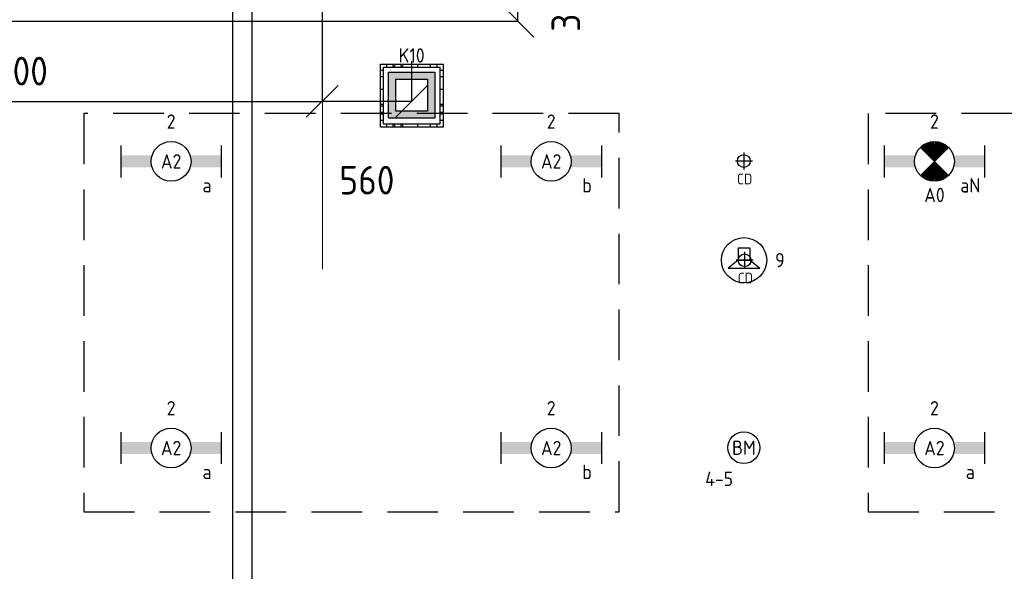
# Model space of a CAD drawing. Header units: millimetres. Extents: x -38032 to 104346, y -31182 to 78566.
# Tile 200 of 213: x 89959 to 96137, y 32075 to 35539. Entities that reach past the tile are written whole.
import ezdxf
from ezdxf.enums import TextEntityAlignment as Align

# ---------------------------------------------------------------- set-up
doc = ezdxf.new("R2010")
doc.units = ezdxf.units.MM
doc.header["$LTSCALE"] = 100
doc.header["$PDMODE"] = 1
doc.linetypes.add('HIDDEN2', pattern=[4.7625, 3.175, -1.5875])
doc.linetypes.add('STYLE_11', pattern=[5, 3.888855, -0.416718, 0.277786, -0.416641])
for name, color, linetype in [('AL------_MAATV', 200, 'Continuous'), ('AL------_MAATVOERING', 2, 'Continuous'), ('AL------_SPARING', 2, 'Continuous'), ('BOUWKUNDIG', 8, 'Continuous'), ('EB6421--_ATTRIB', 2, 'Continuous'), ('EB6511--_ATTRIB', 2, 'Continuous'), ('EL6131--_KG', 3, 'Continuous'), ('EL6222--', 3, 'Continuous'), ('EL6311--', 3, 'Continuous'), ('el6311--nv', 7, 'Continuous'), ('EL6421--', 3, 'Continuous'), ('EL6511--', 3, 'Continuous'), ('LICHT_TEXT018', 1, 'Continuous'), ('Vloerdoos', 3, 'Continuous'), ('Vloerdoos (OUD)', 3, 'Continuous')]:
    doc.layers.add(name, color=color, linetype=linetype)
doc.layers.add('stramien', color=1, linetype='Continuous', lineweight=9)
doc.layers.get('Vloerdoos').off()
doc.styles.add('BURO-018', font='iso.shx', dxfattribs={"height": 90})
doc.styles.get("Standard").update_dxf_attribs({"font": 'iso.shx'})
doc.dimstyles.new('STABICAD', dxfattribs={"dimscale": 100, "dimtxt": 1.8, "dimasz": 2, "dimexe": 0, "dimexo": 2.5, "dimgap": 1.5, "dimtad": 0, "dimdec": 0, "dimrnd": 10, "dimzin": 0, "dimdsep": 46, "dimtxsty": 'Standard', "dimblk1": 'OBLIQUE', "dimblk2": 'OBLIQUE', "dimsah": 1, "dimcen": -3, "dimadec": 0, "dimazin": 0, "dimtfac": 1, "dimtdec": 0, "dimtofl": 0, "dimtmove": 2, "dimatfit": 3, "dimfxl": 0, "dimtvp": 1.055556, "dimtolj": 1, "dimtzin": 0, "dimarcsym": 0})

# ---------------------------------------------------------------- blocks, each defined once
blk = doc.blocks.new('VLOERDOOS')
at = {"layer": 'Vloerdoos (OUD)'}
for p, q in [((0, 395), (395, 395)), ((0, 395), (0, 0)), ((20, 375), (20, 20)), ((20, 375), (375, 375)), ((40, 375), (40, 395)), ((80, 375), (80, 395)), ((90, 375), (90, 395)), ((130, 375), (130, 395)), ((140, 375), (140, 395)), ((235, 375), (235, 395)), ((315, 375), (315, 395)), ((355, 375), (355, 395)), ((375, 375), (375, 20)), ((395, 395), (395, 0)), ((0, 355), (20, 355)), ((0, 315), (20, 315)), ((375, 355), (395, 355)), ((375, 315), (395, 315)), ((0, 305), (20, 305)), ((0, 265), (20, 265)), ((0, 255), (20, 255)), ((375, 305), (395, 305)), ((375, 265), (395, 265)), ((375, 255), (395, 255)), ((0, 160), (20, 160)), ((375, 160), (395, 160)), ((0, 80), (20, 80)), ((375, 80), (395, 80)), ((0, 40), (20, 40)), ((0, 0), (395, 0)), ((20, 20), (375, 20)), ((40, 0), (40, 20)), ((80, 0), (80, 20)), ((90, 0), (90, 20)), ((130, 0), (130, 20)), ((140, 0), (140, 20)), ((235, 0), (235, 20)), ((315, 0), (315, 20)), ((355, 0), (355, 20)), ((375, 40), (395, 40))]:
    blk.add_line(p, q, dxfattribs=at)
blk = doc.blocks.new('_Oblique')
at = {"color": 0, "linetype": 'ByBlock', "lineweight": -2}
blk.add_line((-0.5, -0.5), (0.5, 0.5), dxfattribs=at)
blk = doc.blocks.new('*D197')
at = {"layer": 'AL------_MAATVOERING', "color": 0, "lineweight": -2}
for p, q in [((91857.6, 35279.1), (91857.6, 35026)), ((92418.3, 35279.1), (92418.3, 35026)), ((92418.3, 35026), (91857.6, 35026))]:
    blk.add_line(p, q, dxfattribs=at)
at = {"layer": 'Defpoints', "color": 0}
for p in [(91857.6, 35529.1), (92418.3, 35529.1), (91857.6, 35026)]:
    blk.add_point(p, dxfattribs=at)
at = {"layer": 'AL------_MAATVOERING', "color": 0, "lineweight": -2, "xscale": 200, "yscale": 200, "zscale": 200, "rotation": 180}
blk.add_blockref('_Oblique', (91857.6, 35026), dxfattribs=at)
at = {"layer": 'AL------_MAATVOERING', "color": 0, "lineweight": -2, "xscale": 200, "yscale": 200, "zscale": 200}
blk.add_blockref('_Oblique', (92418.3, 35026), dxfattribs=at)
at = {"layer": 'AL------_MAATVOERING', "color": 0, "insert": (92137.9, 34531), "char_height": 180, "attachment_point": 5}
blk.add_mtext('\\A1;560', dxfattribs=at)
blk = doc.blocks.new('*D198')
at = {"layer": 'AL------_MAATVOERING', "color": 0, "lineweight": -2}
for p, q in [((84610, 35900), (93085.5, 35900)), ((93085.5, 35529.1), (93085.5, 35900)), ((84610, 35529.1), (93085.5, 35529.1))]:
    blk.add_line(p, q, dxfattribs=at)
at = {"layer": 'Defpoints', "color": 0}
for p in [(84360, 35900), (93085.5, 35900), (84360, 35529.1)]:
    blk.add_point(p, dxfattribs=at)
at = {"layer": 'AL------_MAATVOERING', "color": 0, "lineweight": -2, "xscale": 200, "yscale": 200, "zscale": 200}
for p, rotation in [((93085.5, 35900), 90), ((93085.5, 35529.1), 270)]:
    blk.add_blockref('_Oblique', p, dxfattribs=dict(at, rotation=rotation))
at = {"layer": 'AL------_MAATVOERING', "color": 0, "insert": (93386.1, 35632), "char_height": 180, "attachment_point": 5, "rotation": 90}
blk.add_mtext('\\A1;370', dxfattribs=at)
blk = doc.blocks.new('*D199')
at = {"layer": 'AL------_MAATVOERING', "color": 0, "lineweight": -2}
for p, q in [((87960, 36379.1), (87960, 35026)), ((91857.6, 36379.1), (91857.6, 35026)), ((87960, 35026), (91857.6, 35026))]:
    blk.add_line(p, q, dxfattribs=at)
at = {"layer": 'Defpoints', "color": 0}
for p in [(87960, 36629.1), (91857.6, 36629.1), (91857.6, 35026)]:
    blk.add_point(p, dxfattribs=at)
at = {"layer": 'AL------_MAATVOERING', "color": 0, "lineweight": -2, "xscale": 200, "yscale": 200, "zscale": 200, "rotation": 180}
blk.add_blockref('_Oblique', (87960, 35026), dxfattribs=at)
at = {"layer": 'AL------_MAATVOERING', "color": 0, "lineweight": -2, "xscale": 200, "yscale": 200, "zscale": 200}
blk.add_blockref('_Oblique', (91857.6, 35026), dxfattribs=at)
at = {"layer": 'AL------_MAATVOERING', "color": 0, "insert": (89908.8, 35216), "char_height": 180, "attachment_point": 5}
blk.add_mtext('\\A1;3900', dxfattribs=at)
blk = doc.blocks.new('1115B6630')
at = {"color": 0}
for p, q in [((-6.3, 2), (-6.3, -2)), ((6.3, 2), (6.3, -2))]:
    blk.add_line(p, q, dxfattribs=at)
at = {"color": 0, "linetype": 'Continuous'}
blk.add_circle((0, 0), 2.5, dxfattribs=at)
at = {"color": 0}
for points in [[(-2.5, 0.75), (-6.3, 0.75), (-2.5, -0.75), (-6.3, -0.75)], [(2.5, 0.75), (6.3, 0.75), (2.5, -0.75), (6.3, -0.75)]]:
    blk.add_solid(points, dxfattribs=at)
at = {"color": 0, "linetype": 'Continuous', "style": 'BURO-018'}
for tag, p in [('E_GKAST', (0, 8)), ('E_GROEP', (0, 5)), ('E_SGROEP', (4.5, 5)), ('E_ARMCODE', (0, 0)), ('E_SLET', (4.5, -3))]:
    blk.add_attdef(tag, text='', height=1.8, dxfattribs=at).set_placement(p, align=Align.MIDDLE)
blk = doc.blocks.new('E00018')
at = {"color": 0, "linetype": 'Continuous'}
for p, q in [((-1.77, -1.77), (1.77, 1.77)), ((1.77, -1.77), (-1.77, 1.77))]:
    blk.add_line(p, q, dxfattribs=at)
at = {"color": 0, "linetype": 'Continuous', "const_width": 2.5}
for points in [[(-0.88, 0.88, -0.198912), (0, 1.25, -0.198912), (0.88, 0.88, -1)], [(-0.88, -0.88, 0.198912), (0, -1.25, 0.198912), (0.88, -0.88, 1)]]:
    blk.add_lwpolyline(points, format="xyb", dxfattribs=at)
blk = doc.blocks.new('1115B6630-NO1')
at = {"color": 0}
for p, q in [((-6.3, 2), (-6.3, -2)), ((6.3, 2), (6.3, -2))]:
    blk.add_line(p, q, dxfattribs=at)
at = {"color": 0, "linetype": 'Continuous'}
blk.add_circle((0, 0), 2.5, dxfattribs=at)
at = {"color": 0}
for points in [[(-2.5, 0.75), (-6.3, 0.75), (-2.5, -0.75), (-6.3, -0.75)], [(2.5, 0.75), (6.3, 0.75), (2.5, -0.75), (6.3, -0.75)]]:
    blk.add_solid(points, dxfattribs=at)
at = {"color": 0, "zscale": 50}
blk.add_blockref('E00018', (0, 0), dxfattribs=at)
at = {"color": 0, "linetype": 'Continuous', "style": 'BURO-018'}
for tag, p in [('E_GKAST', (0, 8)), ('E_GROEP', (0, 5)), ('E_SGROEP', (4.5, 5)), ('E_ARMCODE', (0, 0)), ('E_SLET', (4.5, -3))]:
    blk.add_attdef(tag, text='', height=1.8, dxfattribs=at).set_placement(p, align=Align.MIDDLE)
blk = doc.blocks.new('E00414')
at = {"color": 0, "linetype": 'Continuous'}
for p, q in [((-2.9, -2.9), (-2.9, 2.9)), ((-2.9, 2.9), (2.9, 2.9)), ((2.9, 2.9), (2.9, -2.9)), ((-2, 2), (2, 2)), ((-2, -2), (-2, 2)), ((2, 2), (2, -2)), ((2, -2), (-2, -2)), ((2.9, -2.9), (-2.9, -2.9))]:
    blk.add_line(p, q, dxfattribs=at)
at = {"color": 0}
for points in [[(-2.9, 2.9), (2.9, 2.9), (-2, 2), (2, 2)], [(-2, -2), (-2.9, -2.9), (-2, 2), (-2.9, 2.9)], [(2, 2), (2.9, 2.9), (2, -2), (2.9, -2.9)], [(2, -2), (2.9, -2.9), (-2, -2), (-2.9, -2.9)]]:
    blk.add_solid(points, dxfattribs=at)
at = {"color": 0, "linetype": 'Continuous', "style": 'BURO-018'}
for tag, p in [('E_GKAST', (0, 8)), ('E_GROEP', (0, 5)), ('E_SGROEP', (4.5, 5))]:
    blk.add_attdef(tag, text='', height=1.8, dxfattribs=at).set_placement(p, align=Align.MIDDLE)
at = {"color": 0, "linetype": 'Continuous', "style": 'BURO-018', "flags": 1}
for tag, p in [('E_VERMCODE', (13, 5)), ('E_MATCODE', (0, 0))]:
    blk.add_attdef(tag, text='', height=1.8, dxfattribs=at).set_placement(p, align=Align.MIDDLE)
blk = doc.blocks.new('E00497')
at = {"color": 0}
for p, q in [((0, 0.75), (1, 2)), ((1, -2), (1, 2)), ((0, 0.75), (-1.5, 0.75)), ((0, -0.75), (0, 0.75)), ((-1.5, -0.75), (0, -0.75)), ((0, -0.75), (1, -2))]:
    blk.add_line(p, q, dxfattribs=at)
blk.add_line((-1.5, 0.75), (-1.5, -0.75))
blk.add_circle((0, 0), 2.84, dxfattribs=at)
at = {"color": 0, "linetype": 'Continuous', "style": 'BURO-018'}
blk.add_attdef('E_TEXT1', text='', height=1.8, dxfattribs=at).set_placement((0, 4.5), align=Align.MIDDLE)
at = {"color": 0, "linetype": 'Continuous', "style": 'BURO-018', "flags": 1}
blk.add_attdef('E_MATCODE', text='', height=1.8, dxfattribs=at).set_placement((0, 0), align=Align.MIDDLE)
blk = doc.blocks.new('E-GK-GTC-783C')
at = {"color": 0, "linetype": 'Continuous'}
for p, q in [((-0.5, 60), (0.5, 60)), ((-0.5, -60), (0.5, -60))]:
    blk.add_line(p, q, dxfattribs=at)
blk = doc.blocks.new('Centraaldoos')
at = {"color": 1, "linetype": 'Continuous'}
for p, q in [((-2, 0), (2, 0)), ((0, -2), (0, 2))]:
    blk.add_line(p, q, dxfattribs=at)
at = {"color": 0, "linetype": 'Continuous'}
blk.add_circle((0, 0), 1.5, dxfattribs=at)
at = {"color": 0, "linetype": 'Continuous', "style": 'BURO-018'}
blk.add_attdef('AL_POSNR', text='', height=1.8, dxfattribs=at).set_placement((0, 3), align=Align.CENTER)
at = {"color": 0, "linetype": 'Continuous', "style": 'BURO-018', "flags": 1}
blk.add_attdef('AL_OMS', (0, 0), '', height=1.8, dxfattribs=at)
at = {"layer": 'AL------_MAATV', "style": 'BURO-018'}
blk.add_text('CD', height=2.531, rotation=180, dxfattribs=at).set_placement((1.61, 5.48))
blk = doc.blocks.new('E00123')
at = {"color": 0, "linetype": 'Continuous'}
blk.add_circle((0, 0), 2, dxfattribs=at)
at = {"color": 0, "linetype": 'Continuous', "style": 'BURO-018'}
for tag, p in [('E_TEXT1', (0, 4.5)), ('E_TEXT2', (0, 0))]:
    blk.add_attdef(tag, text='', height=1.8, dxfattribs=at).set_placement(p, align=Align.MIDDLE)
at = {"color": 0, "linetype": 'Continuous', "style": 'BURO-018', "flags": 1}
blk.add_attdef('E_MATCODE', (0, 0), '', height=1.8, dxfattribs=at)
blk = doc.blocks.new('200254 W 212 3 04-12-2007')
at = {"layer": 'stramien', "linetype": 'STYLE_11', "ltscale": 50}
blk.add_line((55661, -41013.6), (55661, 36216.4), dxfattribs=at)

msp = doc.modelspace()

# ---------------------------------------------------------------- block references
at = {"layer": 'BOUWKUNDIG'}
msp.add_blockref('200254 W 212 3 04-12-2007', (36198, 24986.5), dxfattribs=at)

# ---------------------------------------------------------------- next in the draw order: linework, layer by layer
at = {"layer": 'LICHT_TEXT018', "linetype": 'HIDDEN2'}
for points in [[(90361, 32448.8), (93720.5, 32448.8), (93720.5, 34948.8), (90361, 34948.8)], [(95282.5, 32448.8), (98566.4, 32448.8), (98566.4, 34948.8), (95282.5, 34948.8)]]:
    msp.add_lwpolyline(points, close=True, dxfattribs=at)

# ---------------------------------------------------------------- next in the draw order: block references
at = {"layer": 'AL------_SPARING', "xscale": 26.66666666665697, "yscale": 26.66666666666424, "zscale": 26.66666666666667, "rotation": 180}
for p in [(94502.9, 34651), (94507.4, 34028.4)]:
    msp.add_blockref('Centraaldoos', p, dxfattribs=at)
at = {"layer": 'EL6131--_KG', "xscale": 16351.73550055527, "rotation": 270.0000000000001}
msp.add_blockref('E-GK-GTC-783C', (91354.9, 37506.3), dxfattribs=at)
at = {"layer": 'EL6222--'}
ref = msp.add_blockref('E00414', (92418.8, 35064.5), dxfattribs=dict(at, xscale=50, yscale=50, zscale=50))
ref.add_attrib('E_GROEP', 'K10', dxfattribs={"layer": '0', "color": 1, "linetype": 'Continuous', "height": 90, "style": 'BURO-018'}).set_placement((92418.8, 35314.5), align=Align.MIDDLE)
at = {"layer": 'EL6311--'}
ref = msp.add_blockref('1115B6630', (90909.3, 34648.8), dxfattribs=dict(at, xscale=50, yscale=50, zscale=50))
ref.add_attrib('E_ARMCODE', 'A2', dxfattribs={"layer": '0', "color": 1, "linetype": 'Continuous', "height": 90, "style": 'BURO-018'}).set_placement((90909.3, 34648.8), align=Align.MIDDLE)
ref.add_attrib('E_SLET', 'a', dxfattribs={"layer": '0', "color": 1, "linetype": 'Continuous', "height": 90, "style": 'BURO-018'}).set_placement((91134.3, 34498.8), align=Align.MIDDLE)
ref.add_attrib('E_GROEP', '2', dxfattribs={"layer": '0', "color": 1, "linetype": 'Continuous', "height": 90, "style": 'BURO-018'}).set_placement((90909.3, 34898.8), align=Align.MIDDLE)
ref = msp.add_blockref('1115B6630', (93294, 34648.8), dxfattribs=dict(at, xscale=50, yscale=50, zscale=50))
ref.add_attrib('E_ARMCODE', 'A2', dxfattribs={"layer": '0', "color": 1, "linetype": 'Continuous', "height": 90, "style": 'BURO-018'}).set_placement((93294, 34648.8), align=Align.MIDDLE)
ref.add_attrib('E_SLET', 'b', dxfattribs={"layer": '0', "color": 1, "linetype": 'Continuous', "height": 90, "style": 'BURO-018'}).set_placement((93519, 34498.8), align=Align.MIDDLE)
ref.add_attrib('E_GROEP', '2', dxfattribs={"layer": '0', "color": 1, "linetype": 'Continuous', "height": 90, "style": 'BURO-018'}).set_placement((93294, 34898.8), align=Align.MIDDLE)
ref = msp.add_blockref('1115B6630', (90909.3, 32848.8), dxfattribs=dict(at, xscale=50, yscale=50, zscale=50))
ref.add_attrib('E_ARMCODE', 'A2', dxfattribs={"layer": '0', "color": 1, "linetype": 'Continuous', "height": 90, "style": 'BURO-018'}).set_placement((90909.3, 32848.8), align=Align.MIDDLE)
ref.add_attrib('E_SLET', 'a', dxfattribs={"layer": '0', "color": 1, "linetype": 'Continuous', "height": 90, "style": 'BURO-018'}).set_placement((91134.3, 32698.8), align=Align.MIDDLE)
ref.add_attrib('E_GROEP', '2', dxfattribs={"layer": '0', "color": 1, "linetype": 'Continuous', "height": 90, "style": 'BURO-018'}).set_placement((90909.3, 33098.8), align=Align.MIDDLE)
ref = msp.add_blockref('1115B6630', (93294, 32848.8), dxfattribs=dict(at, xscale=50, yscale=50, zscale=50))
ref.add_attrib('E_ARMCODE', 'A2', dxfattribs={"layer": '0', "color": 1, "linetype": 'Continuous', "height": 90, "style": 'BURO-018'}).set_placement((93294, 32848.8), align=Align.MIDDLE)
ref.add_attrib('E_SLET', 'b', dxfattribs={"layer": '0', "color": 1, "linetype": 'Continuous', "height": 90, "style": 'BURO-018'}).set_placement((93519, 32698.8), align=Align.MIDDLE)
ref.add_attrib('E_GROEP', '2', dxfattribs={"layer": '0', "color": 1, "linetype": 'Continuous', "height": 90, "style": 'BURO-018'}).set_placement((93294, 33098.8), align=Align.MIDDLE)
ref = msp.add_blockref('1115B6630', (95699, 32848.8), dxfattribs=dict(at, xscale=50, yscale=50, zscale=50))
ref.add_attrib('E_ARMCODE', 'A2', dxfattribs={"layer": '0', "color": 1, "linetype": 'Continuous', "height": 90, "style": 'BURO-018'}).set_placement((95699, 32848.8), align=Align.MIDDLE)
ref.add_attrib('E_SLET', 'a', dxfattribs={"layer": '0', "color": 1, "linetype": 'Continuous', "height": 90, "style": 'BURO-018'}).set_placement((95924, 32698.8), align=Align.MIDDLE)
ref.add_attrib('E_GROEP', '2', dxfattribs={"layer": '0', "color": 1, "linetype": 'Continuous', "height": 90, "style": 'BURO-018'}).set_placement((95699, 33098.8), align=Align.MIDDLE)
at = {"layer": 'el6311--nv'}
ref = msp.add_blockref('1115B6630-NO1', (95699, 34648.8), dxfattribs=dict(at, xscale=50, yscale=50, zscale=50))
ref.add_attrib('E_ARMCODE', 'A0', dxfattribs={"layer": '0', "color": 1, "linetype": 'Continuous', "height": 90, "style": 'BURO-018'}).set_placement((95699, 34438.1), align=Align.MIDDLE)
ref.add_attrib('E_SLET', 'aN', dxfattribs={"layer": '0', "color": 1, "linetype": 'Continuous', "height": 90, "style": 'BURO-018'}).set_placement((95924, 34498.8), align=Align.MIDDLE)
ref.add_attrib('E_GROEP', '2', dxfattribs={"layer": '0', "color": 1, "linetype": 'Continuous', "height": 90, "style": 'BURO-018'}).set_placement((95699, 34898.8), align=Align.MIDDLE)
at = {"layer": 'EL6421--'}
ref = msp.add_blockref('E00497', (94504.2, 34028.4), dxfattribs=dict(at, xscale=50, yscale=50, zscale=50, rotation=270))
ref.add_attrib('E_TEXT1', '9', dxfattribs={"layer": 'EB6421--_ATTRIB', "color": 1, "linetype": 'Continuous', "height": 90, "style": 'BURO-018'}).set_placement((94729.2, 34028.4), align=Align.MIDDLE)
at = {"layer": 'EL6511--'}
ref = msp.add_blockref('E00123', (94502.9, 32851), dxfattribs=dict(at, xscale=50, yscale=50, zscale=50))
ref.add_attrib('E_TEXT2', 'BM', dxfattribs={"layer": 'EB6511--_ATTRIB', "color": 1, "linetype": 'Continuous', "height": 90, "style": 'BURO-018'}).set_placement((94502.9, 32851), align=Align.MIDDLE)
ref.add_attrib('E_TEXT1', '4-5', dxfattribs={"layer": 'EB6511--_ATTRIB', "color": 1, "linetype": 'Continuous', "height": 90, "style": 'BURO-018'}).set_placement((94347.9, 32655.7), align=Align.MIDDLE)
at = {"layer": 'Vloerdoos', "rotation": 90}
msp.add_blockref('VLOERDOOS', (92617.6, 34865.5), dxfattribs=at)

# ---------------------------------------------------------------- next in the draw order: dimensions: what is measured, and where the dimension line sits
at = {"layer": 'AL------_MAATVOERING'}
for p1, p2, picture, middle in [((87960, 36629.1), (91857.6, 36629.1), '*D199', (89908.8, 35216)), ((92418.3, 35529.1), (91857.6, 35529.1), '*D197', (92137.9, 34531))]:
    dim = msp.add_linear_dim(base=(91857.6, 35026), p1=p1, p2=p2, dimstyle='STABICAD', dxfattribs=at)
    dim.commit()
    dim.dimension.update_dxf_attribs({"geometry": picture, "text_midpoint": middle})
dim = msp.add_linear_dim(base=(93085.5, 35900), p1=(84360, 35529.1), p2=(84360, 35900), angle=90, dimstyle='STABICAD', dxfattribs=at)
dim.commit()
dim.dimension.update_dxf_attribs({"geometry": '*D198', "text_midpoint": (93386.1, 35632), "dimtype": 160})

doc.saveas('drawing.dxf')
